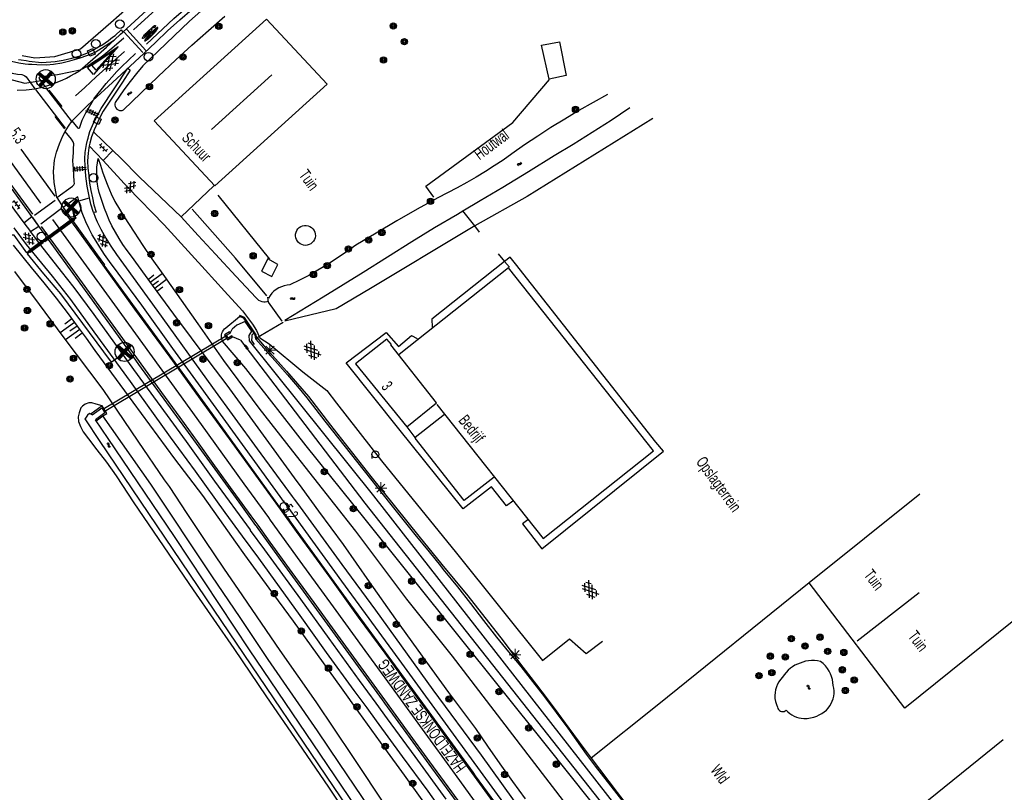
# Model space of a CAD drawing. Header units: metres. Extents: x 102180 to 103159, y 403888 to 405311.
# Tile 12 of 17: x 102629 to 102841, y 404451 to 404617. Entities that reach past the tile are written whole.
import ezdxf

# ---------------------------------------------------------------- set-up
doc = ezdxf.new("R2010")
doc.units = ezdxf.units.M
doc.layers.get('0').update_dxf_attribs({"linetype": 'CONTINUOUS'})
for name, color, linetype in [('4401', 7, 'CONTINUOUS'), ('4406', 7, 'CONTINUOUS'), ('4411', 7, 'CONTINUOUS'), ('4413', 7, 'CONTINUOUS'), ('4502', 1, 'CONTINUOUS'), ('4503', 1, 'CONTINUOUS'), ('4504', 7, 'CONTINUOUS'), ('4601', 172, 'CONTINUOUS'), ('4602', 7, 'CONTINUOUS'), ('B-AF-CULT-GD', 74, 'Hekwerk'), ('B-AF-HAAG-GD', 74, 'CONTINUOUS'), ('B-AF-HEKW-GD', 47, 'Hekwerk'), ('B-AF-RAST-GD', 47, 'Raster'), ('B-AS-HECT-GD', 9, 'CONTINUOUS'), ('B-BB-BORD-GD', 8, 'CONTINUOUS'), ('B-BP-BOOM-GD', 74, 'CONTINUOUS'), ('B-GB-BOUW-GD', 242, 'CONTINUOUS'), ('B-GB-NOKL-GD', 242, 'CONTINUOUS'), ('B-MK-ASSTRP-GD', 121, 'CONTINUOUS'), ('B-MK-DRIEH-GD', 121, 'CONTINUOUS'), ('B-MK-OVRG-GD', 121, 'CONTINUOUS'), ('B-MK-PIJL-GD', 121, 'CONTINUOUS'), ('B-MK-STRP-GD', 121, 'CONTINUOUS'), ('B-MK-STSTRP-GD', 121, 'CONTINUOUS'), ('B-OB-OVER-GD', 8, 'CONTINUOUS'), ('B-OV-PAAL-GD', 63, 'CONTINUOUS'), ('B-TE-OND-GD', 8, 'CONTINUOUS'), ('B-TR-SLOO-GD', 142, 'CONTINUOUS'), ('B-TR-TALB-GD', 72, 'CONTINUOUS'), ('B-TR-TALO-GD', 72, 'CONTINUOUS'), ('B-VH-FPAD-GD', 13, 'CONTINUOUS'), ('B-VH-GOOT-GD', 13, 'CONTINUOUS'), ('B-VH-HFDR-GD', 13, 'CONTINUOUS'), ('B-VH-MATE-GD', 13, 'CONTINUOUS'), ('B-VH-OVRG-GD', 13, 'CONTINUOUS'), ('B-VH-WEGN-GD', 13, 'CONTINUOUS'), ('B-WT-DUIKER-GD', 134, 'CONTINUOUS'), ('B-WT-KOLK-GD', 213, 'CONTINUOUS'), ('B-WT-WLIJN-GD', 134, 'CONTINUOUS'), ('L-AR-BLOCKS-GD', 8, 'CONTINUOUS'), ('L-AR-SYMB-GD', 8, 'CONTINUOUS'), ('Mantelbuis', 1, 'CONTINUOUS'), ('n-ov-arma-pr', 1, 'CONTINUOUS'), ('OVL HOH afstanden', 1, 'CONTINUOUS')]:
    doc.layers.add(name, color=color, linetype=linetype)
doc.linetypes.add('Hekwerk', pattern='A,4,-1,[1,dgnlstyle.shx,S=0.004,R=0,X=0,Y=0],-1', length=6)
doc.linetypes.add('OV-4x4mm2', pattern='A,8,-1.5,["4x4",Standard,S=1.5,R=0,X=0,Y=-0.75],-5.5', length=15)
doc.linetypes.add('Raster', pattern='A,4,-1,[1,dgnlstyle.shx,S=0.004,R=0,X=0,Y=0],-1', length=6)

# ---------------------------------------------------------------- blocks, each defined once
blk = doc.blocks.new('TALUD', base_point=(101511.903016, 400365.503831))
at = {"layer": '4602'}
for points in [[(101511.403016, 400366.003831, 0), (101511.903016, 400366.003831, 0)], [(101511.403016, 400365.753831, 0), (101512.403016, 400365.753831, 0)], [(101511.403016, 400365.503831, 0), (101511.903016, 400365.503831, 0)], [(101511.403016, 400365.253831, 0), (101512.403016, 400365.253831, 0)], [(101511.403016, 400365.003831, 0), (101511.903016, 400365.003831, 0)]]:
    blk.add_polyline3d(points, dxfattribs=at)
blk = doc.blocks.new('WATER', base_point=(101547.899006, 400365.503831))
at = {"layer": '4601'}
for points in [[(101547.399006, 400365.653831, 0), (101547.461506, 400365.716331, 0), (101547.586506, 400365.778831, 0), (101547.711506, 400365.778831, 0), (101547.836506, 400365.716331, 0), (101547.899006, 400365.653831, 0), (101547.961506, 400365.591331, 0), (101548.086506, 400365.528831, 0), (101548.211506, 400365.528831, 0), (101548.336506, 400365.591331, 0), (101548.399006, 400365.653831, 0)], [(101547.399006, 400365.353831, 0), (101547.461506, 400365.416331, 0), (101547.586506, 400365.478831, 0), (101547.711506, 400365.478831, 0), (101547.836506, 400365.416331, 0), (101547.899006, 400365.353831, 0), (101547.961506, 400365.291331, 0), (101548.086506, 400365.228831, 0), (101548.211506, 400365.228831, 0), (101548.336506, 400365.291331, 0), (101548.399006, 400365.353831, 0)]]:
    blk.add_polyline3d(points, dxfattribs=at)
blk = doc.blocks.new('2901')
for radius in [0.27, 0.18, 0.09]:
    blk.add_circle((0, 0), radius)
blk = doc.blocks.new('GV4', base_point=(101511.903016, 400365.503831))
at = {"layer": '4401'}
for points in [[(101511.903016, 400365.535081, 0), (101511.996766, 400365.597581, 0)], [(101511.903016, 400365.441331, 0), (101512.153016, 400365.597581, 0)], [(101511.903016, 400365.597581, 0), (101512.215516, 400365.410081, 0)], [(101511.965516, 400365.410081, 0), (101512.278016, 400365.597581, 0)], [(101512.028016, 400365.597581, 0), (101512.278016, 400365.441331, 0)], [(101512.184266, 400365.597581, 0), (101512.278016, 400365.535081, 0)], [(101511.903016, 400365.503831, 0), (101512.059266, 400365.410081, 0)], [(101512.121766, 400365.410081, 0), (101512.278016, 400365.503831, 0)]]:
    blk.add_polyline3d(points, dxfattribs=at)
blk = doc.blocks.new('1237')
at = {"flags": 128}
blk.add_lwpolyline([(7.98, 1.01), (7.97, -0.99), (0, 0)], close=True, dxfattribs=at)
blk.add_lwpolyline([(6.96, 0.71), (6.96, -0.71), (1.31, 0.01), (6.95, 0.71)], dxfattribs=at)
blk = doc.blocks.new('OV2-4406', base_point=(101511.903016, 400365.503831))
at = {"layer": '4406'}
for points in [[(101511.903016, 400365.623285, 0), (101512.02247, 400365.623285, 0)], [(101511.933016, 400365.353831, 0), (101511.93288, 400365.653149, 0)], [(101511.992607, 400365.653149, 0), (101511.993016, 400365.353831, 0)], [(101511.903016, 400365.563558, 0), (101512.02247, 400365.563558, 0)], [(101511.903016, 400365.503831, 0), (101512.02247, 400365.503831, 0)], [(101511.903016, 400365.444104, 0), (101512.02247, 400365.444104, 0)], [(101511.903016, 400365.384377, 0), (101512.02247, 400365.384377, 0)]]:
    blk.add_polyline3d(points, dxfattribs=at)
blk = doc.blocks.new('2401')
blk.add_circle((0.001, -0.001), 0.375)
blk = doc.blocks.new('GV6', base_point=(101511.903016, 400365.503831))
at = {"layer": '4411'}
for points in [[(101511.903016, 400365.472581, 0), (101512.059266, 400365.597581, 0)], [(101511.903016, 400365.535081, 0), (101512.059266, 400365.410081, 0)], [(101511.965516, 400365.410081, 0), (101512.215516, 400365.597581, 0)], [(101511.965516, 400365.597581, 0), (101512.215516, 400365.410081, 0)], [(101512.121766, 400365.597581, 0), (101512.278016, 400365.472581, 0)], [(101512.121766, 400365.410081, 0), (101512.278016, 400365.535081, 0)]]:
    blk.add_polyline3d(points, dxfattribs=at)
blk = doc.blocks.new('OV6', base_point=(101511.903016, 400365.503831))
at = {"layer": '4413'}
for points in [[(101511.903016, 400365.503831, 0), (101512.215516, 400365.503831, 0)], [(101511.934266, 400365.503831, 0), (101511.934266, 400365.535081, 0)], [(101511.996766, 400365.503831, 0), (101511.996766, 400365.472581, 0)], [(101512.059266, 400365.503831, 0), (101512.059266, 400365.535081, 0)], [(101512.121766, 400365.503831, 0), (101512.121766, 400365.472581, 0)], [(101512.184266, 400365.503831, 0), (101512.184266, 400365.535081, 0)]]:
    blk.add_polyline3d(points, dxfattribs=at)
blk = doc.blocks.new('3605')
at = {"flags": 128}
blk.add_lwpolyline([(-0.25, -0.25), (-0.25, 0.25), (0.25, 0.25), (0.25, -0.25)], close=True, dxfattribs=at)
blk = doc.blocks.new('3001')
blk.add_line((-0.3, 0), (-0.3, -0.35))
blk.add_circle((0, 0), 0.3)
blk = doc.blocks.new('2701')
at = {"lineweight": 0}
for q in [(-0.353, 0.351), (0.001, 0.497), (0.355, 0.351), (-0.499, -0.003), (-0.352, -0.356), (0.501, -0.003), (0.001, -0.503), (0.355, -0.356)]:
    blk.add_line((0.001, -0.003), q, dxfattribs=at)
blk = doc.blocks.new('2202')
for p, q in [((-0.35, 0.001), (-0.5, 0)), ((0, 0.35), (0, 0.5)), ((0.35, -0.001), (0.5, 0)), ((0, -0.35), (0, -0.5))]:
    blk.add_line(p, q)
blk.add_circle((0, 0), 0.35)
blk = doc.blocks.new('1233')
at = {"flags": 128}
for points in [[(2.73, 0.45, -0.012065), (2.81, 0.42, -0.299437), (2.85, 0.35, -0.299437), (2.81, 0.29, -0.057645), (2.44, 0.18, -0.025725), (1.45, 0.1, -0.01846), (0.87, 0.12, -0.025725), (0.46, 0.18, -0.057645), (0.09, 0.29, -0.299437), (0.05, 0.35, -0.299437), (0.09, 0.42, -0.057645), (0.46, 0.53, -0.025725), (0.87, 0.58, -0.007282), (1.1, 0.59)], [(1.3, 0.46, 0.00795), (1.12, 0.46, 0.020384), (0.88, 0.43, 0.046929), (0.67, 0.38, 0.321295), (0.65, 0.35, 0.321295), (0.67, 0.32, 0.046929), (0.88, 0.27, 0.020384), (1.12, 0.25, 0.014547), (1.45, 0.24, 0.014547), (1.78, 0.25, 0.020384), (2.02, 0.27, 0.046929), (2.23, 0.32, 0.321295), (2.25, 0.35, 0.321295), (2.23, 0.38, 0.046929), (2.02, 0.43, 0.010029), (1.9, 0.45)]]:
    blk.add_lwpolyline(points, format="xyb", dxfattribs=at)
at = {"linetype": 'Continuous', "flags": 128}
for points in [[(1.1, 0.59), (1.24, 0.6), (1.41, 0.6), (1.6, 0.6), (1.82, 0.59), (2, 0.58)], [(1.3, 0.46), (1.36, 0.46), (1.52, 0.46), (1.66, 0.46), (1.74, 0.46), (1.82, 0.45), (1.9, 0.45)], [(2.98, 0.57), (3.4, 0.54), (3.57, 0.52), (3.69, 0.5), (3.79, 0.48), (3.85, 0.46), (3.89, 0.43), (3.93, 0.4), (3.95, 0.37), (3.95, 0.34), (3.93, 0.29), (3.9, 0.26), (3.85, 0.23), (3.79, 0.21), (3.71, 0.2), (3.66, 0.19), (3.57, 0.18), (3.45, 0.19), (3.45, 0.29), (3.54, 0.29), (3.57, 0.3), (3.59, 0.32), (3.59, 0.34), (3.57, 0.36), (3.53, 0.38), (3.48, 0.39), (3.35, 0.41), (3.21, 0.43), (3.06, 0.44), (2.73, 0.45)]]:
    blk.add_lwpolyline(points, dxfattribs=at)
at = {"flags": 128}
blk.add_lwpolyline([(2, 0.58), (2.98, 0.57)], dxfattribs=at)
for points in [[(0, -0.36, 0.323166), (0.05, -0.43, 0.045999), (0.59, -0.56, 0.01994), (1.17, -0.61, 0.014224), (2, -0.64, 0.014224), (2.83, -0.61, 0.01994), (3.41, -0.56, 0.045999), (3.95, -0.43, 0.323166), (4, -0.36, 0.323166), (3.95, -0.29, 0.045999), (3.41, -0.17, 0.01994), (2.83, -0.11, 0.014224), (2, -0.09, 0.014224), (1.17, -0.11, 0.01994), (0.59, -0.17, 0.045999), (0.05, -0.29, 0.323166)], [(0.65, -0.36, 0.339377), (0.68, -0.4, 0.037873), (1.05, -0.47, 0.016168), (1.44, -0.5, 0.011498), (2, -0.51, 0.011498), (2.56, -0.5, 0.016168), (2.96, -0.47, 0.037873), (3.32, -0.4, 0.339377), (3.35, -0.36, 0.339377), (3.32, -0.33, 0.037873), (2.96, -0.26, 0.016168), (2.56, -0.23, 0.011498), (2, -0.21, 0.011498), (1.44, -0.23, 0.016168), (1.05, -0.26, 0.037873), (0.68, -0.33, 0.339377)]]:
    blk.add_lwpolyline(points, format="xyb", close=True, dxfattribs=at)
blk = doc.blocks.new('OV_MAST VERW')
at = {"layer": 'n-ov-arma-pr'}
for p, q in [((-1.25, 0.83), (1.03, -1.1)), ((-1.21, 0.88), (1.07, -1.06)), ((-1.17, 0.93), (1.11, -1.01)), ((-1.14, 0.97), (1.15, -0.97)), ((-1.1, -1.01), (0.84, 1.25)), ((-1.09, 1.02), (1.18, -0.93)), ((-1.06, -1.06), (0.89, 1.21)), ((-1.05, 1.06), (1.22, -0.88)), ((-1.01, -1.1), (0.94, 1.17)), ((-1.01, 1.1), (1.26, -0.83)), ((-0.97, -1.14), (0.98, 1.14)), ((-0.92, -1.18), (1.02, 1.11)), ((-0.88, -1.21), (1.07, 1.06)), ((-0.82, -1.25), (1.11, 1.02))]:
    blk.add_line(p, q, dxfattribs=at)
blk.add_circle((0.01, 0), 1.5, dxfattribs=at)

msp = doc.modelspace()

# ---------------------------------------------------------------- linework, layer by layer
at = {"color": 1, "linetype": 'OV-4x4mm2', "lineweight": 25}
for points in [[(102616.018297, 404610.827224), (102618.032936, 404608.172458), (102623.22491, 404605.313061), (102629.791941, 404603.657326), (102634.702423, 404604.42606)], [(102639.978418, 404576.752475), (102640.432929, 404574.579774), (102630.218197, 404567.12554), (102627.551955, 404570.895115), (102626.778327, 404570.936539), (102623.683823, 404568.092097), (102611.303822, 404582.686967), (102612.768229, 404583.871859), (102613.674768, 404585.80602), (102613.745708, 404586.745976), (102618.005722, 404590.278697), (102619.627881, 404588.20953), (102619.905968, 404588.472038), (102617.990273, 404590.587528), (102613.618175, 404587.051416), (102612.305001, 404588.997048), (102609.585954, 404592.11624)], [(102639.935914, 404576.854456), (102640.762516, 404574.60201), (102630.314191, 404566.914973), (102633.858459, 404562.605112), (102637.463623, 404558.282482), (102648.380067, 404543.604466), (102651.434074, 404545.747717)]]:
    msp.add_lwpolyline(points, dxfattribs=at)
at = {"layer": 'B-AF-CULT-GD'}
for points in [[(102629.274909, 404609.612335), (102631.943, 404609.077), (102636.276, 404609.384), (102641.765, 404611.023)], [(102717.865169, 404579.061975), (102716.110185, 404581.443925), (102734.836102, 404595.147033), (102742.728129, 404604.428966)], [(102671.386957, 404579.494853), (102682.441011, 404565.734004)], [(102681.888178, 404557.89413), (102675.174832, 404565.960874), (102665.80908, 404576.490034)]]:
    msp.add_lwpolyline(points, dxfattribs=at)
at = {"layer": 'B-AF-HAAG-GD'}
msp.add_lwpolyline([(102808.961928, 404483.625998), (102822.286919, 404494.034086)], dxfattribs=at)
at = {"layer": 'B-AF-HEKW-GD'}
for points in [[(102727.692112, 404571.574141), (102726.646423, 404572.893266), (102724.075601, 404576.137249), (102723.994017, 404576.240067)], [(102731.716916, 404566.904862), (102733.08596, 404565.282126), (102734.130904, 404564.043839)], [(102680.24978, 404549.147389), (102680.528246, 404549.303179), (102685.432047, 404552.214925)], [(102679.748019, 404548.866673), (102680.24978, 404549.147389)], [(102679.748019, 404548.866673), (102681.357423, 404547.036732), (102686.097969, 404541.673238), (102690.866873, 404536.17308), (102695.571914, 404530.04088), (102704.265997, 404519.022961), (102714.59809, 404506.146122), (102719.594001, 404500.062383), (102725.166783, 404493.289223), (102732.739283, 404483.636487), (102736.294407, 404478.90879), (102739.947085, 404474.189732), (102741.993253, 404471.433845), (102744.529169, 404468.100121), (102746.911405, 404464.841669), (102749.147102, 404461.834802), (102751.705478, 404458.407039)], [(102822.42401, 404515.201186), (102798.664108, 404496.080016), (102766.299904, 404469.994043), (102751.705478, 404458.407039), (102757.280976, 404451.018904), (102762.928888, 404443.747137), (102767.500609, 404437.972096), (102772.962026, 404430.96536), (102783.824112, 404417.139915), (102791.447079, 404407.585844), (102795.850546, 404401.844777), (102807.560846, 404386.755039), (102812.905148, 404379.93813), (102818.227098, 404373.102967), (102830.992177, 404356.858094), (102838.889048, 404346.764047)], [(102842.704863, 404487.992038), (102819.245965, 404469.165166), (102798.664108, 404496.080016)], [(102840.350852, 404462.340061), (102786.569208, 404418.851767)]]:
    msp.add_lwpolyline(points, dxfattribs=at)
at = {"layer": 'B-AF-RAST-GD'}
msp.add_lwpolyline([(102641.765, 404611.023), (102648.312137, 404616.710876), (102659.089029, 404626.204033)], dxfattribs=at)
at = {"layer": 'B-GB-BOUW-GD'}
for points in [[(102694.877148, 404603.432824), (102681.837887, 404617.3669), (102657.623872, 404595.487897), (102670.736149, 404581.564997)], [(102742.687896, 404604.491179), (102740.994006, 404611.834099), (102744.908169, 404612.503906), (102746.333838, 404605.258961)], [(102688.190997, 404571.535026), (102688.351929, 404571.910907), (102688.582152, 404572.249164), (102688.87198, 404572.537129), (102689.212099, 404572.763999), (102689.589843, 404572.921951), (102689.989939, 404573.005025), (102690.398976, 404573.009123), (102690.800935, 404572.936107), (102691.182032, 404572.785978), (102691.528112, 404572.565068), (102691.826135, 404572.281946), (102692.063063, 404571.94816), (102692.231819, 404571.573024), (102692.326069, 404571.174045), (102692.34097, 404570.763145), (102692.276895, 404570.357834), (102692.136079, 404569.971894), (102691.934913, 404569.620971), (102691.671163, 404569.315125), (102691.354141, 404569.064041), (102690.995023, 404568.878149), (102690.607965, 404568.764155), (102690.204889, 404568.723922), (102689.80293, 404568.761919), (102689.415872, 404568.875168), (102689.057127, 404569.058825), (102688.738987, 404569.306929), (102688.474119, 404569.610913), (102688.271835, 404569.959973), (102688.138843, 404570.34107), (102688.079983, 404570.740049), (102688.097119, 404571.143125)], [(102683.009118, 404562.041868), (102684.254855, 404564.589967), (102682.109833, 404565.833841), (102680.782884, 404563.144927)], [(102707.759947, 404548.56116), (102701.004878, 404543.248896), (102712.035835, 404529.676919), (102718.432158, 404534.812976), (102708.6, 404547.297914), (102708.715856, 404547.382106)]]:
    msp.add_lwpolyline(points, close=True, dxfattribs=at)
for points in [[(102718.524173, 404534.472112), (102741.407141, 404505.66705), (102765.146181, 404524.496157), (102733.921915, 404563.903023), (102710.404158, 404545.269121)], [(102720.123068, 404532.356147), (102713.857874, 404527.373944), (102712.124869, 404529.68884)], [(102730.797142, 404518.863891), (102724.371016, 404513.791908), (102713.793054, 404527.217855), (102713.958085, 404527.354945)]]:
    msp.add_lwpolyline(points, dxfattribs=at)
at = {"layer": 'B-GB-NOKL-GD'}
msp.add_lwpolyline([(102670.007855, 404593.659152), (102682.983041, 404605.402012)], dxfattribs=at)
at = {"layer": 'B-MK-ASSTRP-GD'}
for points in [[(102633.288623, 404577.826474), (102627.309593, 404586.038735), (102623.734487, 404590.997927), (102621.683283, 404593.843245), (102614.214033, 404604.121999)], [(102728.125555, 404447.132606), (102721.939306, 404455.666273), (102715.996365, 404463.826219), (102710.081184, 404471.939801), (102703.079777, 404481.545279), (102696.262326, 404490.941144), (102689.107406, 404500.804591), (102682.713936, 404509.623225), (102682.309664, 404510.180611), (102677.041249, 404517.444399), (102667.855318, 404530.15215), (102662.930273, 404536.944179), (102655.235314, 404547.578983), (102649.191859, 404555.924696), (102643.065675, 404564.335793), (102635.867041, 404574.293578)]]:
    msp.add_lwpolyline(points, dxfattribs=at)
at = {"layer": 'B-MK-DRIEH-GD'}
for points in [[(102637.816131, 404598.575418), (102635.057926, 404602.09917)], [(102636.258587, 404596.462061), (102638.384238, 404593.783204)], [(102631.442452, 404574.726396), (102632.623773, 404573.068794)]]:
    msp.add_lwpolyline(points, dxfattribs=at)
at = {"layer": 'B-MK-OVRG-GD'}
for points in [[(102634.227931, 404602.715705), (102640.017033, 404595.217814)], [(102638.592854, 404593.95643), (102632.183865, 404602.250044)], [(102631.891802, 404575.215612), (102636.333838, 404578.470771)], [(102637.699529, 404576.63383), (102633.250415, 404573.316832)]]:
    msp.add_lwpolyline(points, dxfattribs=at)
at = {"layer": 'B-MK-STRP-GD'}
for points in [[(102698.707119, 404656.712298), (102686.383858, 404645.278265), (102673.903018, 404634.08116), (102664.412841, 404625.335668), (102653.219089, 404615.101923)], [(102655.967236, 404611.997639), (102661.897525, 404617.520754), (102666.590273, 404621.679296), (102673.79424, 404628.397484), (102682.455167, 404636.17291), (102690.162793, 404643.242394), (102701.832265, 404654.061009)], [(102651.149192, 404613.307286), (102649.533909, 404611.954845)], [(102649.533909, 404611.954845), (102648.084234, 404610.716963), (102646.840359, 404609.685309), (102645.942614, 404609.013617), (102644.569308, 404608.109403), (102643.555269, 404607.438407), (102642.142439, 404606.658358)], [(102651.233509, 404610.444193), (102647.865102, 404607.434531), (102645.188108, 404605.01868), (102642.714143, 404602.708255), (102640.715897, 404600.914155)], [(102652.135851, 404608.601269), (102653.625659, 404609.987915)], [(102644.69003, 404600.263001), (102646.213308, 404602.215026), (102647.303328, 404603.572895), (102648.502871, 404604.938959), (102649.648398, 404606.155266), (102650.640815, 404607.147311), (102652.135851, 404608.601269)], [(102611.38259, 404603.055542), (102616.992286, 404595.357071), (102621.396795, 404589.312674), (102622.351514, 404588.002493), (102626.804768, 404581.832227), (102631.456913, 404575.42242)], [(102636.330347, 404579.277474), (102628.992194, 404589.439766)], [(102637.868405, 404576.490746), (102640.98787, 404572.201298), (102645.655649, 404565.782825), (102653.451901, 404555.000527), (102661.03518, 404544.643317), (102668.131935, 404534.860429), (102673.797644, 404527.078331), (102680.578279, 404517.690186), (102684.751247, 404511.933512), (102688.211563, 404507.159952), (102695.451758, 404497.234958), (102701.592958, 404488.755032), (102707.272593, 404480.951803), (102711.922019, 404474.578638), (102717.163463, 404467.367026), (102721.940138, 404460.815228), (102727.691346, 404452.91027), (102732.858258, 404445.805384)], [(102633.363664, 404572.818352), (102638.93574, 404565.09546), (102644.199499, 404557.798246), (102650.251053, 404549.456369), (102655.33407, 404542.447675), (102659.257629, 404537.030642), (102663.154693, 404531.66773), (102666.89457, 404526.503029), (102670.671736, 404521.299834), (102674.600912, 404515.84546), (102678.47421, 404510.528259), (102679.947864, 404508.484989), (102682.543476, 404504.886085), (102687.293463, 404498.30192), (102691.989054, 404491.878759), (102695.953329, 404486.462739), (102699.41544, 404481.709273), (102703.241888, 404476.442527), (102707.234404, 404470.930563), (102712.108404, 404464.227335), (102716.937517, 404457.594194), (102721.627431, 404451.167156), (102725.507033, 404445.849846)]]:
    msp.add_lwpolyline(points, dxfattribs=at)
at = {"layer": 'B-MK-STSTRP-GD'}
for points in [[(102655.178219, 404610.203166), (102651.107967, 404614.638497)], [(102651.786342, 404615.18537), (102655.859575, 404610.650946)]]:
    msp.add_lwpolyline(points, dxfattribs=at)
at = {"layer": 'B-TR-SLOO-GD'}
for points in [[(102676.314026, 404626.822059), (102665.245071, 404616.929923), (102655.19312, 404607.377161), (102653.812155, 404605.679174), (102652.463973, 404603.952874), (102651.151925, 404602.20087), (102650.18186, 404600.857158), (102649.231911, 404599.498917), (102649.161875, 404599.190836), (102649.167836, 404598.874186), (102649.249047, 404598.569085), (102649.401039, 404598.291178), (102649.614125, 404598.057975), (102649.867818, 404597.886984), (102650.15392, 404597.778951), (102650.457159, 404597.739835), (102650.761142, 404597.771873), (102651.049852, 404597.873946), (102654.750183, 404601.507966), (102658.497825, 404605.093186), (102662.293151, 404608.628114), (102665.784121, 404611.797963), (102669.313833, 404614.924972), (102672.881171, 404618.009885)], [(102755.229086, 404601.167847), (102752.13784, 404599.46986), (102749.077886, 404597.717111), (102746.048853, 404595.909973), (102743.052974, 404594.049935), (102740.20797, 404592.214112), (102737.393886, 404590.32986), (102734.612957, 404588.399042), (102732.748821, 404587.085132), (102730.854884, 404585.812946), (102728.933007, 404584.583972), (102726.983935, 404583.398958), (102724.945828, 404582.222883), (102722.882018, 404581.094866), (102720.79213, 404580.016021), (102718.67691, 404578.984861), (102714.275107, 404576.493014), (102709.890068, 404573.969875), (102705.461815, 404571.378936), (102701.051816, 404568.755959), (102699.068099, 404567.322095), (102697.043031, 404565.945973), (102694.978848, 404564.629827), (102692.878157, 404563.374032), (102690.907851, 404562.269856), (102688.90886, 404561.218952), (102686.883047, 404560.222064), (102686.250865, 404560.165067), (102685.629115, 404560.036172), (102685.027108, 404559.836869), (102684.451923, 404559.569021), (102683.911011, 404559.23598), (102683.420017, 404558.85004), (102682.97708, 404558.411945), (102682.58518, 404557.92505), (102682.252139, 404557.397921)], [(102685.800105, 404552.610923), (102694.013998, 404557.647143), (102702.648848, 404562.92588), (102707.860157, 404566.276033), (102713.112071, 404569.560994), (102718.005985, 404572.540109), (102722.934172, 404575.462972), (102724.075601, 404576.137249), (102727.835164, 404578.357895), (102732.717902, 404581.281875), (102738.24288, 404584.636872), (102743.745133, 404588.028003), (102747.848913, 404590.510164), (102751.91693, 404593.050067), (102756.006926, 404595.683847), (102760.05818, 404598.376115)], [(102833.544094, 404346.200452), (102830.184534, 404350.403283), (102824.360416, 404357.465316), (102811.61657, 404373.354052), (102795.420498, 404393.149127), (102774.817035, 404419.612099), (102756.507233, 404443.062056), (102741.819903, 404461.444129), (102723.023206, 404484.905262), (102703.089923, 404509.785731), (102690.399721, 404525.620078), (102677.344814, 404542.249401), (102672.371179, 404548.136105), (102672.22105, 404548.535828), (102672.146916, 404548.956041), (102672.152877, 404549.382959), (102672.238186, 404549.802054), (102672.370061, 404550.138821), (102672.552973, 404550.451), (102672.782823, 404550.730024), (102673.054025, 404550.969933), (102676.025009, 404553.451254)], [(102676.228998, 404548.356246), (102703.001682, 404513.263231), (102755.479221, 404446.775604), (102806.26259, 404382.697186), (102821.615333, 404363.980997), (102835.143066, 404346.549527), (102836.020203, 404346.559846), (102836.319462, 404347.447303), (102822.646471, 404364.806328), (102807.235065, 404383.483075), (102757.098588, 404448.084756), (102704.963691, 404514.842903), (102678.150324, 404548.170584), (102678.127634, 404549.302232), (102678.662616, 404550.236329), (102677.227504, 404552.342292), (102675.457358, 404551.517806), (102674.45, 404550.718)], [(102674.012914, 404549.863894), (102674.45, 404550.718)], [(102676.228998, 404548.356246), (102674.491987, 404549.023096)], [(102679.524, 404548.529), (102684.181839, 404543.299933), (102686.358154, 404540.850182), (102688.48902, 404538.360943), (102690.505147, 404535.919015), (102692.476943, 404533.44207), (102694.405898, 404530.930851), (102702.833995, 404520.193075), (102708.266959, 404513.33407), (102713.724136, 404506.494065), (102716.82097, 404502.763931), (102719.262153, 404499.771778), (102719.886139, 404499.006976), (102722.920016, 404495.225061), (102725.744158, 404491.64394), (102728.538871, 404488.040839), (102731.306017, 404484.416132), (102733.949855, 404481.264909), (102736.55197, 404478.07904), (102739.11199, 404474.858899), (102741.672009, 404471.547861), (102744.186953, 404468.202923), (102746.65682, 404464.824085), (102749.423444, 404460.976414), (102750.643184, 404459.2771), (102752.604707, 404456.676536), (102760.624963, 404446.435176)], [(102646.438688, 404534.182285), (102645.177479, 404534.582842), (102644.259855, 404534.814438), (102643.589648, 404534.867604), (102642.828567, 404534.57332), (102642.231669, 404534.136182), (102641.878796, 404533.785146), (102641.487764, 404532.689401), (102641.316038, 404531.857075), (102641.369265, 404530.858564), (102641.774715, 404529.745949), (102642.404295, 404528.597055), (102643.529321, 404527.071529), (102645.284017, 404524.707408), (102647.366266, 404522.082819), (102649.462215, 404519.105523), (102653.306977, 404513.307378), (102666.051627, 404494.589583), (102674.769856, 404481.985402), (102681.851916, 404471.580161), (102688.661873, 404461.64902), (102695.140153, 404452.121962), (102701.590121, 404442.575906)], [(102787.193939, 404320.81889), (102787.429005, 404321.122874), (102787.616015, 404321.460013), (102787.750125, 404321.820993), (102787.826866, 404322.197993), (102777.819991, 404337.251146), (102767.772138, 404352.369864), (102756.953895, 404368.575994), (102746.400148, 404384.336953), (102740.878895, 404392.370914), (102735.419855, 404400.446971), (102730.024889, 404408.561025), (102724.691019, 404416.716058), (102713.83217, 404432.931875), (102702.31618, 404450.112913), (102697.560102, 404457.208101), (102692.773104, 404464.280938), (102687.515974, 404471.971054), (102682.220846, 404479.633976), (102676.128879, 404488.623847), (102670.060009, 404497.633834), (102656.906009, 404517.349933), (102646.617129, 404532.016774)]]:
    msp.add_lwpolyline(points, dxfattribs=at)
msp.add_lwpolyline([(102796.664, 404478.815903), (102796.111167, 404478.61511), (102795.578823, 404478.365888), (102795.071066, 404478.070845), (102794.590876, 404477.731098), (102794.099137, 404477.307905), (102793.652103, 404476.838891), (102793.252006, 404476.328899), (102792.905182, 404475.780909), (102792.483106, 404475.323071), (102792.116165, 404474.820156), (102791.808084, 404474.278872), (102791.564077, 404473.705922), (102791.386008, 404473.10913), (102791.276857, 404472.495948), (102791.238859, 404471.873824), (102791.274995, 404471.217056), (102791.390106, 404470.568855), (102791.581959, 404469.940026), (102791.847944, 404469.338019), (102791.910902, 404469.075014), (102792.037934, 404468.836968), (102792.220846, 404468.638037), (102792.448834, 404468.493123), (102792.705879, 404468.410049), (102792.962924, 404468.394031), (102793.216989, 404468.440969), (102793.452054, 404468.547885), (102793.653965, 404468.708073), (102794.035062, 404468.322877), (102794.454158, 404467.977916), (102794.904918, 404467.67803), (102795.38399, 404467.425083), (102795.885042, 404467.222054), (102796.405092, 404467.07118), (102796.937064, 404466.972832), (102797.476113, 404466.929991), (102798.211858, 404466.944893), (102798.942015, 404467.039888), (102799.658016, 404467.213114), (102800.244004, 404467.418004), (102800.80913, 404467.676167), (102801.347062, 404467.983876), (102801.855937, 404468.340014), (102802.330166, 404468.740855), (102802.725047, 404469.15995), (102803.071872, 404469.618906), (102803.368032, 404470.112134), (102803.609058, 404470.635165), (102803.79197, 404471.180175), (102803.916022, 404471.743067), (102803.977862, 404472.316016), (102803.977862, 404472.893064), (102803.916022, 404473.466013), (102803.793088, 404474.028905), (102803.746894, 404474.673007), (102803.638116, 404475.308914), (102803.467125, 404475.931038), (102803.235039, 404476.533045), (102802.944839, 404477.110092), (102802.560017, 404477.709864), (102802.112982, 404478.264932), (102801.607087, 404478.767101), (102801.050157, 404479.211901), (102800.413877, 404479.347874), (102799.767912, 404479.419027), (102799.117848, 404479.42387), (102798.471138, 404479.363148), (102797.851995, 404479.240958), (102797.247008, 404479.058047)], close=True, dxfattribs=at)
at = {"layer": 'B-TR-TALB-GD'}
for points in [[(102737.596914, 404449.650977), (102734.84616, 404453.385953), (102732.138991, 404457.152967), (102729.478017, 404460.953136), (102726.862863, 404464.783852), (102721.108034, 404472.530965), (102715.410948, 404480.32092), (102709.66804, 404488.300119), (102703.985855, 404496.322904), (102698.365882, 404504.388903), (102693.100184, 404511.53699), (102689.491956, 404516.46091), (102687.851995, 404518.698861), (102680.59811, 404528.662895), (102673.379987, 404538.654123), (102669.507921, 404543.717165), (102665.667892, 404548.805167), (102661.862135, 404553.918128), (102657.297909, 404560.14197), (102652.783975, 404566.401948), (102651.829928, 404567.633157), (102650.929153, 404568.903853), (102650.085002, 404570.21292), (102649.297103, 404571.557005), (102648.569182, 404572.933872), (102647.982076, 404574.160983), (102647.441909, 404575.408955), (102646.95017, 404576.677044), (102646.504998, 404577.961896), (102646.110117, 404579.26314), (102645.837054, 404580.125918), (102645.618007, 404581.002851), (102645.451859, 404581.892823), (102645.340845, 404582.79099), (102645.284966, 404583.694001), (102645.284966, 404584.623088), (102645.34308, 404585.54994), (102645.458937, 404586.47195), (102645.632908, 404587.385018)], [(102627.276912, 404568.770115), (102631.202996, 404563.952942), (102633.890048, 404560.670961), (102636.527181, 404557.348003), (102639.112905, 404553.985928), (102641.067937, 404551.373009), (102642.992049, 404548.736994), (102644.884869, 404546.078999), (102653.061137, 404534.995143), (102662.011147, 404522.786994), (102668.018177, 404514.906143), (102672.54515, 404508.513917), (102675.140516, 404504.896416), (102677.110121, 404502.151121), (102682.327017, 404494.979937), (102687.593088, 404487.846006), (102697.876006, 404473.483895), (102701.623808, 404468.293411), (102707.207114, 404460.560863), (102711.426005, 404454.756115), (102715.619937, 404448.931996)]]:
    msp.add_lwpolyline(points, dxfattribs=at)
at = {"layer": 'B-TR-TALO-GD'}
for points in [[(102645.632908, 404587.385018), (102646.065041, 404585.976113), (102646.53182, 404584.57913), (102647.032872, 404583.192949), (102647.700071, 404581.49906), (102648.046151, 404580.691789), (102648.417935, 404579.824914), (102649.187952, 404578.174983), (102651.224941, 404574.850161), (102653.321162, 404571.561103), (102655.219942, 404568.688904), (102657.164171, 404565.847997), (102659.151986, 404563.036893), (102659.841752, 404562.060251), (102667.059287, 404551.840906), (102672.568619, 404543.954466), (102680.206954, 404533.685331), (102687.391177, 404524.469335), (102700.978801, 404507.223849), (102711.944938, 404492.584576), (102721.757725, 404480.314587), (102730.765104, 404468.646605), (102738.763675, 404458.191951), (102746.404991, 404448.297207)], [(102627.589092, 404563.125183), (102632.862985, 404556.012113), (102637.992628, 404549.137944), (102646.586955, 404537.716095), (102654.169038, 404526.622926), (102659.822911, 404518.261139), (102660.858169, 404516.841058), (102664.698943, 404511.031096), (102668.56803, 404505.239014), (102672.589108, 404499.281158), (102676.638126, 404493.343045), (102680.653989, 404487.425049), (102684.707105, 404481.533129), (102688.559055, 404476.007034), (102692.444906, 404470.505153), (102700.325012, 404458.75894), (102707.740948, 404447.612126)]]:
    msp.add_lwpolyline(points, dxfattribs=at)
at = {"layer": 'B-VH-FPAD-GD'}
for points in [[(102630.101087, 404608.477664), (102630.719186, 404608.379139), (102633.416473, 404608.08346), (102635.379976, 404608.198267), (102636.336905, 404608.316558), (102638.085656, 404608.606263), (102639.910225, 404609.002552), (102641.49027, 404609.453666), (102643.163917, 404610.104849), (102644.852197, 404610.913794), (102646.404213, 404611.823329), (102647.815613, 404612.787533), (102648.713138, 404613.496627)], [(102616.457568, 404607.193371), (102618.643587, 404609.000343), (102618.975266, 404609.076904), (102619.088174, 404609.047553), (102619.998189, 404608.59609), (102621.535567, 404607.793425), (102623.264081, 404606.994771), (102625.360716, 404606.260362), (102627.105517, 404605.811032), (102628.224601, 404605.584406), (102629.13173, 404605.457281), (102629.559076, 404605.344817), (102629.848269, 404605.181381), (102630.086237, 404605.016227), (102631.95615, 404602.427027)], [(102628.452553, 404608.740439), (102629.052793, 404608.644761), (102630.101087, 404608.477664)], [(102641.721815, 404606.45299), (102639.676267, 404605.971493), (102636.852123, 404605.427196), (102634.539366, 404605.151281), (102632.962585, 404604.924648), (102632.867224, 404604.837616), (102632.84849, 404604.704389)], [(102651.958701, 404606.833657), (102652.495684, 404606.407693), (102650.827115, 404603.818631), (102646.695545, 404597.619106), (102645.912489, 404596.113505), (102644.701298, 404593.582158), (102644.562438, 404593.182141), (102644.169309, 404592.049647), (102643.805886, 404590.714256), (102643.677721, 404590.134539), (102643.580238, 404589.693606), (102643.4342, 404588.558195), (102643.313635, 404586.910609), (102643.407248, 404585.325318), (102643.552531, 404583.784879), (102643.763066, 404582.103656), (102643.996303, 404580.521334), (102644.357638, 404578.943193), (102644.697536, 404577.470383), (102645.152108, 404575.893256), (102644.608504, 404575.806567), (102644.937725, 404574.798743), (102645.349146, 404573.778483), (102646.137993, 404572.183264), (102647.232124, 404570.256047), (102648.291577, 404568.555504), (102649.555373, 404566.741896), (102658.258557, 404554.776355), (102670.217123, 404538.107387), (102679.811017, 404524.978483), (102687.329639, 404514.718515), (102687.778072, 404514.10658), (102688.481927, 404513.146094), (102698.022619, 404500.05629), (102705.280232, 404490.196379), (102717.625467, 404473.103949), (102728.015807, 404459.059644), (102739.542377, 404443.014786)], [(102610.910763, 404602.99721), (102609.178307, 404601.501823), (102612.953951, 404596.24596), (102619.175676, 404587.711458), (102620.213024, 404586.288501), (102622.31134, 404583.450416), (102626.336715, 404578.016351), (102627.605018, 404576.304201), (102629.624768, 404573.604844), (102631.319506, 404574.929462)], [(102632.84849, 404604.704389), (102634.134622, 404602.938018)], [(102644.456089, 404599.878152), (102643.466437, 404598.207292), (102642.955717, 404597.345027), (102642.082288, 404595.571542), (102641.500428, 404593.882995), (102641.420349, 404593.872679), (102641.28592, 404593.934265)], [(102641.28592, 404593.934265), (102640.027544, 404595.542218)], [(102636.699265, 404579.044114), (102640.075642, 404581.495937), (102640.393346, 404581.768835), (102640.486395, 404582.035664), (102640.418935, 404582.486386), (102640.287272, 404585.186141), (102640.14404, 404586.908763), (102640.257769, 404588.70794), (102640.314506, 404589.831545), (102640.388737, 404590.230259), (102640.372774, 404590.584982), (102640.217702, 404590.9721), (102639.845985, 404591.585172), (102638.51753, 404593.217933)], [(102736.014432, 404444.490656), (102727.921643, 404455.567527), (102722.684507, 404462.735771), (102710.382009, 404479.63975), (102698.066482, 404496.461145), (102686.098268, 404512.900588), (102685.719251, 404513.421202), (102680.847324, 404520.113242), (102671.013166, 404533.674664), (102661.693371, 404546.533016), (102654.966979, 404555.824568), (102649.88616, 404562.769583), (102648.019587, 404565.284451), (102646.966874, 404566.723839), (102645.967597, 404568.324085), (102645.137843, 404569.633644), (102644.293943, 404570.999221), (102643.647289, 404572.264132), (102642.935508, 404573.758805), (102642.159729, 404575.75242), (102641.516602, 404577.937658), (102641.420454, 404578.332981), (102641.211604, 404579.191693), (102638.066833, 404576.847004)], [(102720.933825, 404445.192053), (102716.607432, 404451.266039), (102711.134861, 404458.763869), (102705.528414, 404466.424429), (102703.463729, 404469.230371), (102700.710678, 404472.971814), (102694.760891, 404481.130267), (102689.064166, 404489.08055), (102680.160978, 404501.390181), (102676.690563, 404506.146454), (102672.944546, 404511.280443), (102666.532842, 404520.111704), (102661.198056, 404527.481413), (102652.558037, 404539.467754), (102644.728747, 404550.141045), (102639.703398, 404557.041335), (102635.733595, 404562.074663), (102630.196731, 404568.889072), (102627.49045, 404572.466745)], [(102720.467292, 404449.57498), (102713.853232, 404458.724618), (102707.883892, 404466.826013), (102705.420617, 404470.227314), (102701.875968, 404475.12178), (102695.336467, 404484.134039), (102689.205874, 404492.625258), (102681.446679, 404503.216178), (102678.418855, 404507.387257), (102678.349682, 404507.482549), (102670.705051, 404518.013661), (102664.587278, 404526.5073), (102658.365337, 404535.034419), (102653.264982, 404542.017606), (102644.711907, 404553.86438), (102640.464045, 404559.654082), (102637.708173, 404563.074489), (102633.239321, 404568.774061), (102631.036197, 404571.718495), (102632.800881, 404572.889191)]]:
    msp.add_lwpolyline(points, dxfattribs=at)
at = {"layer": 'B-VH-GOOT-GD'}
for points in [[(102555.948081, 404693.137566), (102565.419324, 404681.237228), (102569.700191, 404675.674998), (102572.529233, 404671.999155), (102578.891382, 404663.582912), (102592.401855, 404645.618305), (102597.996665, 404638.146605), (102602.776942, 404631.885012), (102607.601095, 404625.520764), (102611.944718, 404619.759337), (102614.287555, 404616.715843), (102615.364578, 404615.487795), (102617.123162, 404613.767215), (102618.520954, 404612.606262), (102618.86743, 404612.318492), (102620.354285, 404611.363985), (102622.241641, 404610.298271), (102623.736566, 404609.601646), (102625.340656, 404608.908742), (102626.949941, 404608.352839), (102628.556548, 404608.004203), (102629.886726, 404607.804979), (102630.634698, 404607.744804)], [(102630.634698, 404607.744804), (102631.317334, 404607.722895), (102632.409384, 404607.654321), (102634.482988, 404607.593287), (102636.013465, 404607.739722), (102637.802675, 404608.008845), (102639.491288, 404608.398766), (102641.527995, 404609.022678), (102643.394347, 404609.619149), (102644.923673, 404610.327796), (102647.088239, 404611.623094), (102649.089661, 404612.936172), (102650.421023, 404614.144896), (102650.939304, 404614.619491)], [(102644.608504, 404575.806567), (102644.035438, 404577.591702), (102643.732097, 404578.929762), (102643.638036, 404579.344674), (102643.228084, 404581.496377), (102642.957775, 404583.604102), (102642.791547, 404585.70866), (102642.708215, 404587.410975), (102642.812293, 404588.718225), (102643.099825, 404590.415366), (102643.320294, 404591.334744), (102643.429482, 404591.790068), (102643.607524, 404592.435557), (102643.819034, 404593.202381), (102644.380654, 404594.543156), (102645.097156, 404595.998252), (102646.265967, 404598.17045), (102651.958701, 404606.833657)]]:
    msp.add_lwpolyline(points, dxfattribs=at)
at = {"layer": 'B-VH-HFDR-GD'}
for points in [[(102724.490749, 404446.614413), (102717.435835, 404456.320163), (102707.294504, 404470.249889), (102706.799233, 404470.930119), (102694.927229, 404487.235738), (102685.789647, 404499.838541), (102679.67568, 404508.289578), (102679.55646, 404508.45437), (102675.9101, 404513.494554), (102664.440411, 404529.246587), (102654.374553, 404543.101711), (102653.699712, 404544.020774), (102642.885904, 404558.999271), (102632.800881, 404572.889191), (102631.319506, 404574.929462), (102630.218415, 404576.445975), (102627.080139, 404580.805734)], [(102636.699265, 404579.044114), (102638.066833, 404576.847004), (102645.417481, 404566.70048), (102646.944584, 404564.551042), (102646.828065, 404564.43513), (102650.481932, 404559.441619), (102660.931685, 404545.113428), (102669.106062, 404533.866721), (102684.561555, 404512.488447), (102684.89048, 404512.033473), (102684.965239, 404511.930065), (102699.924282, 404491.376257), (102715.396628, 404470.194326), (102726.209755, 404455.340399), (102726.746499, 404454.605408), (102735.259458, 404442.948178)]]:
    msp.add_lwpolyline(points, dxfattribs=at)
at = {"layer": 'B-VH-MATE-GD'}
for points in [[(102646.645069, 404586.990137), (102648.767745, 404589.143694)], [(102641.420454, 404578.332981), (102643.732097, 404578.929762)], [(102629.624768, 404573.604844), (102631.036197, 404571.718495)], [(102738.083065, 404509.660934), (102736.958027, 404508.83988), (102741.096079, 404503.396858), (102767.293066, 404524.432828), (102765.636057, 404526.355077), (102735.457108, 404564.740096), (102734.244153, 404566.2019), (102733.08596, 404565.282126), (102717.417017, 404552.838911), (102717.469171, 404551.120062)], [(102734.855846, 404513.705854), (102733.473018, 404512.653832), (102730.259955, 404516.759102), (102724.184007, 404512.055178), (102710.319966, 404529.280175), (102698.94591, 404543.459003), (102707.597151, 404549.989064), (102710.233167, 404546.976049), (102713.043153, 404549.315904), (102714.25499, 404548.697878)], [(102680.386886, 404548.840185), (102682.391092, 404547.508021), (102689.672917, 404541.531165), (102694.830954, 404537.472834), (102696.885824, 404534.757842), (102706.601009, 404522.371997), (102722.714007, 404502.513964), (102741.262972, 404479.433183), (102747.062877, 404484.076013), (102750.661135, 404480.887164), (102754.134968, 404483.544041)]]:
    msp.add_lwpolyline(points, dxfattribs=at)
at = {"layer": 'B-VH-OVRG-GD'}
for points in [[(102764.959917, 404595.994164), (102737.934053, 404579.25718), (102726.646423, 404572.893266), (102725.22001, 404572.088976), (102704.23694, 404559.440871), (102696.834043, 404555.087124), (102685.787067, 404552.40417)], [(102682.20818, 404556.637962), (102681.88706, 404556.542967), (102681.555137, 404556.497891), (102681.219861, 404556.503107), (102680.890173, 404556.560104), (102680.523977, 404556.687136), (102680.186093, 404556.877126), (102679.885834, 404557.122995), (102679.635122, 404557.418038), (102675.229967, 404562.101845), (102670.853123, 404566.812848), (102667.149067, 404570.845102), (102663.465872, 404574.895983), (102654.529366, 404583.393312), (102650.491763, 404587.488083), (102648.767745, 404589.143694), (102644.562438, 404593.182141)], [(102643.677721, 404590.134539), (102646.645069, 404586.990137), (102652.006134, 404581.148882), (102659.822911, 404573.139881), (102668.600067, 404563.434009), (102672.801077, 404558.873881), (102676.632911, 404554.603954), (102677.494943, 404553.490837), (102678.81427, 404551.768559), (102679.67616, 404550.432662), (102680.24978, 404549.147389), (102680.386886, 404548.840185)], [(102663.465872, 404574.895983), (102670.498848, 404581.509863)]]:
    msp.add_lwpolyline(points, dxfattribs=at)
at = {"layer": 'B-VH-WEGN-GD'}
for points in [[(102648.713138, 404613.496627), (102649.238693, 404613.911845), (102650.521061, 404615.090589), (102650.939304, 404614.619491), (102654.381007, 404617.771094), (102658.358872, 404621.37792), (102662.001833, 404624.652077), (102665.660068, 404627.909844), (102669.969112, 404631.787126), (102674.262881, 404635.681172), (102678.346172, 404639.413168), (102682.413816, 404643.158947), (102686.890125, 404647.371133), (102691.385061, 404651.562829), (102698.184088, 404657.832866)], [(102636.699265, 404579.044114), (102636.45481, 404580.253581), (102636.151142, 404582.230623), (102635.977631, 404584.604767), (102636.194868, 404587.03185), (102636.630881, 404588.773533), (102637.257646, 404590.573633), (102638.012971, 404592.319855), (102638.51753, 404593.217933), (102639.178653, 404594.394682), (102640.027544, 404595.542218), (102640.794781, 404596.318658), (102641.828641, 404597.289448), (102643.108278, 404598.572065), (102644.456089, 404599.878152), (102648.708135, 404603.759904), (102655.433029, 404610.02994), (102657.974049, 404612.474848), (102660.554931, 404614.876171), (102663.177162, 404617.233907), (102665.838882, 404619.545822)], [(102628.175852, 404602.117557), (102630.068326, 404602.200107), (102631.95615, 404602.427027), (102633.521989, 404602.784996), (102634.134622, 404602.938018), (102634.363159, 404602.995102), (102635.218859, 404603.252147), (102636.061147, 404603.55017), (102636.888161, 404603.886937), (102637.831032, 404604.278092), (102638.759002, 404604.706873), (102639.667973, 404605.172162), (102640.579179, 404605.685134), (102641.468033, 404606.234987), (102641.721815, 404606.45299), (102644.44603, 404608.793144), (102647.387892, 404611.391161), (102649.089661, 404612.936172)]]:
    msp.add_lwpolyline(points, dxfattribs=at)
at = {"layer": 'B-WT-DUIKER-GD'}
for points in [[(102685.199961, 404552.435835), (102682.287157, 404556.51987), (102682.129949, 404557.565932)], [(102679.524, 404548.529), (102679.397, 404549.431), (102679.138706, 404549.809368), (102677.219296, 404552.621064), (102676.932, 404553.042), (102676.025009, 404553.451254), (102676.107304, 404553.633538)], [(102679.524, 404548.529), (102679.721998, 404548.557043), (102679.588807, 404549.50518), (102677.065637, 404553.200882), (102676.107304, 404553.633538)]]:
    msp.add_lwpolyline(points, dxfattribs=at)
for points in [[(102674.334034, 404549.277906), (102673.547998, 404548.791011), (102673.187017, 404549.372901), (102674.012914, 404549.863894), (102673.859432, 404550.122429), (102672.77053, 404549.474601), (102673.451141, 404548.378621), (102674.491987, 404549.023096)], [(102646.860941, 404532.977271), (102673.500583, 404548.867443), (102673.236963, 404549.29239), (102646.589189, 404533.397368)], [(102644.281372, 404532.243644), (102645.787135, 404533.342977), (102646.357849, 404533.754994), (102647.064164, 404532.663111), (102646.445021, 404532.263015), (102645.017862, 404531.180818), (102645.199284, 404530.941655), (102646.617129, 404532.016774), (102647.479162, 404532.574449), (102646.438688, 404534.182285), (102645.695865, 404533.648078), (102644.104421, 404532.485788)]]:
    msp.add_lwpolyline(points, close=True, dxfattribs=at)
at = {"layer": 'B-WT-WLIJN-GD'}
for points in [[(102679.138706, 404549.809368), (102678.685173, 404549.422075), (102678.639352, 404549.040978), (102678.635627, 404548.276921), (102679.175794, 404547.396635)], [(102644.281372, 404532.243644), (102643.752009, 404532.530119), (102643.309444, 404532.206391), (102642.736495, 404531.353672), (102642.858684, 404531.1648), (102645.778567, 404526.734312), (102670.503744, 404490.196699), (102700.972198, 404445.196427)], [(102701.067463, 404447.895621), (102678.19716, 404481.673945), (102662.032381, 404506.080557), (102647.730246, 404527.194013), (102645.017862, 404531.180818)]]:
    msp.add_lwpolyline(points, dxfattribs=at)
at = {"layer": 'Mantelbuis', "color": 1, "lineweight": 25}
for points in [[(102633.816887, 404569.895927), (102640.166723, 404574.589429), (102640.482003, 404574.162557), (102634.133212, 404569.469096)], [(102630.681024, 404567.650149), (102633.415527, 404569.719864), (102633.75859, 404569.26535), (102630.987153, 404567.175358)]]:
    msp.add_lwpolyline(points, close=True, dxfattribs=at)

# ---------------------------------------------------------------- block references
at = {"layer": 'B-AS-HECT-GD', "xscale": 2.5, "yscale": 2.5, "zscale": 2.5}
msp.add_blockref('2202', (102685.617939, 404512.539838), dxfattribs=at)
at = {"layer": 'B-BB-BORD-GD', "xscale": 2.5, "yscale": 2.5, "zscale": 2.5}
for p in [(102650.252982, 404616.338904), (102645.065173, 404612.099339), (102640.915369, 404609.9408), (102656.446485, 404609.319395), (102644.59914, 404583.248828), (102633.381385, 404570.648753)]:
    msp.add_blockref('2401', p, dxfattribs=at)
at = {"layer": 'B-BP-BOOM-GD', "xscale": 2.5, "yscale": 2.5, "zscale": 2.5}
for p in [(102640.056893, 404614.875053), (102671.566144, 404615.855922), (102709.105894, 404615.927075), (102637.99718, 404614.637007), (102711.497158, 404612.548982), (102663.876027, 404609.267001), (102707.013026, 404608.612095), (102656.651944, 404602.860992), (102748.342142, 404597.968941), (102649.22297, 404595.689063), (102717.126072, 404578.207021), (102650.577113, 404574.916844), (102670.685112, 404575.578083), (102706.659868, 404571.49889), (102703.840941, 404569.86386), (102656.968966, 404566.771124), (102678.963825, 404566.477944), (102699.452922, 404567.943101), (102694.893912, 404564.344098), (102691.940874, 404562.459846), (102630.270183, 404559.259822), (102663.095951, 404559.206177), (102630.375981, 404554.707889), (102635.272875, 404551.850964), (102662.499905, 404552.062933), (102669.341028, 404551.434104), (102629.751995, 404550.947954), (102640.287861, 404544.417147), (102647.979841, 404542.823096), (102668.173513, 404544.228628), (102675.538048, 404543.498863), (102639.542058, 404539.971013), (102694.281846, 404520.016868), (102700.539962, 404512.080137), (102706.836075, 404504.245107), (102713.050976, 404496.480112), (102703.764945, 404495.511164), (102683.506072, 404493.806843), (102719.287112, 404488.526989), (102689.316034, 404485.750158), (102709.780917, 404487.194826), (102794.780865, 404484.115128), (102800.981984, 404484.416132), (102797.739864, 404482.496117), (102802.621857, 404481.365864), (102715.343148, 404479.264055), (102725.670025, 404480.718036), (102790.263951, 404480.342154), (102793.478131, 404480.168183), (102806.084886, 404481.133033), (102695.172936, 404477.747117), (102805.747003, 404477.402155), (102787.820161, 404476.157908), (102790.602952, 404476.778169), (102808.324158, 404475.213919), (102806.411967, 404472.942983), (102721.119955, 404471.129884), (102731.846929, 404472.697113), (102701.317057, 404469.425936), (102738.236919, 404464.868043), (102727.188826, 404462.737177), (102707.381085, 404460.924078), (102744.191051, 404457.085912), (102733.110175, 404454.873089), (102713.312864, 404452.975054)]:
    msp.add_blockref('2901', p, dxfattribs=at)
at = {"layer": 'B-MK-DRIEH-GD', "rotation": 221.193959}
msp.add_blockref('1237', (102649.918482, 404611.512233), dxfattribs=at)
at = {"layer": 'B-MK-PIJL-GD', "rotation": 45.04526799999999}
msp.add_blockref('1233', (102655.366346, 404612.977018), dxfattribs=at)
at = {"layer": 'B-OB-OVER-GD', "xscale": 2.5, "yscale": 2.5, "zscale": 2.5}
msp.add_blockref('3001', (102705.239043, 404523.749982), dxfattribs=at)
at = {"layer": 'B-OV-PAAL-GD', "xscale": 2.5, "yscale": 2.5, "zscale": 2.5}
for p in [(102682.572886, 404546.191876), (102706.446037, 404516.496842), (102735.328958, 404480.661784)]:
    msp.add_blockref('2701', p, dxfattribs=at)
at = {"layer": 'B-WT-KOLK-GD', "xscale": 2.5, "yscale": 2.5, "zscale": 2.5}
for p, rotation in [((102644.136831, 404610.238184), 202.284935), ((102645.413116, 404595.563893), 68.357141)]:
    msp.add_blockref('3605', p, dxfattribs=dict(at, rotation=rotation))
at = {"layer": 'L-AR-BLOCKS-GD', "yscale": 0.8}
for p, rotation in [((102652.348861, 404601.405148), 226.117951), ((102736.281142, 404586.245079), 36.599999), ((102687.482819, 404557.286908), 13.419279), ((102677.48116, 404546.846037), 318.737902), ((102647.827849, 404525.762011), 306.684875), ((102798.484177, 404473.663826), 311.806551)]:
    msp.add_blockref('WATER', p, dxfattribs=dict(at, rotation=rotation))
at = {"layer": 'L-AR-BLOCKS-GD'}
for p, xscale, yscale, zscale, rotation in [((102658.56983, 404561.101111), 3.186052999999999, 3.186052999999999, 3.186052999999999, 37.019502), ((102639.530283, 404550.255477), 3.801716, 3.801716, 3.801716, 216.008821)]:
    msp.add_blockref('TALUD', p, dxfattribs=dict(at, xscale=xscale, yscale=yscale, zscale=zscale, rotation=rotation))
at = {"layer": 'L-AR-SYMB-GD'}
for name, p, xscale, yscale, zscale, rotation in [('GV4', (102646.898016, 404606.657063), 10, 11.5, 10, 42.11357999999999), ('OV2-4406', (102644.548103, 404597.733875), 8.5, 9.5, 8.5, 244.198487), ('OV6', (102645.864993, 404590.430071), 7, 16, 7, 315.086418), ('OV2-4406', (102641.58985, 404585.704912), 8.5, 9.5, 8.5, 274.64204), ('GV6', (102653.482094, 404582.383071), 8, 8, 8, 229.080232), ('OV6', (102628.761068, 404576.63383), 7, 16, 7, 126.637882), ('GV6', (102629.72182, 404571.33982), 8, 8, 8, 310.1611), ('GV6', (102645.755842, 404571.038072), 8, 8, 8, 301.558566), ('GV4', (102690.44815, 404547.531118), 10, 11.5, 10, 306.614873), ('GV4', (102750.248, 404496.052821), 10, 11.5, 10, 306.683045)]:
    msp.add_blockref(name, p, dxfattribs=dict(at, xscale=xscale, yscale=yscale, zscale=zscale, rotation=rotation))
at = {"layer": 'OVL HOH afstanden', "xscale": 1.36714253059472, "yscale": 1.36714253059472, "zscale": 1.36714253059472}
for p in [(102634.305585, 404604.488838), (102639.777045, 404576.873109), (102651.272918, 404545.80009)]:
    msp.add_blockref('OV_MAST VERW', p, dxfattribs=at)

# ---------------------------------------------------------------- texts
at = {"layer": '4502', "width": 0.68}
msp.add_text('3', height=2.5, rotation=306.635387, dxfattribs=at).set_placement((102706.402078, 404538.274144))
at = {"layer": '4503', "width": 0.68}
msp.add_text('HAZELDONKSE ZANDWEG', height=2.5, rotation=126.286318, dxfattribs=at).set_placement((102724.877934, 404456.467401))
at = {"layer": '4504', "width": 0.68}
for s, rotation, p in [('5.3', 305.891655, (102626.359445, 404592.890273)), ('5.2', 306.099419, (102684.99805, 404511.868913))]:
    msp.add_text(s, height=2.5, rotation=rotation, dxfattribs=at).set_placement(p)
at = {"layer": 'B-TE-OND-GD', "width": 0.68}
for s, rotation, p in [('Houtwal', 36.627914, (102727.673858, 404586.993118)), ('Schuur', 313.537293, (102663.431972, 404591.676925)), ('Tuin', 305.797664, (102688.68497, 404583.860894)), ('Bedrijf', 308.668625, (102723.01501, 404530.994926)), ('Opslagterrein', 306.107721, (102774.159148, 404522.114952)), ('Tuin', 307.405235, (102810.279936, 404497.778003)), ('Tuin', 307.405235, (102819.766015, 404484.587122)), ('Wld', 306.063021, (102777.266041, 404455.789138))]:
    msp.add_text(s, height=2.5, rotation=rotation, dxfattribs=at).set_placement(p)

doc.saveas('drawing.dxf')
